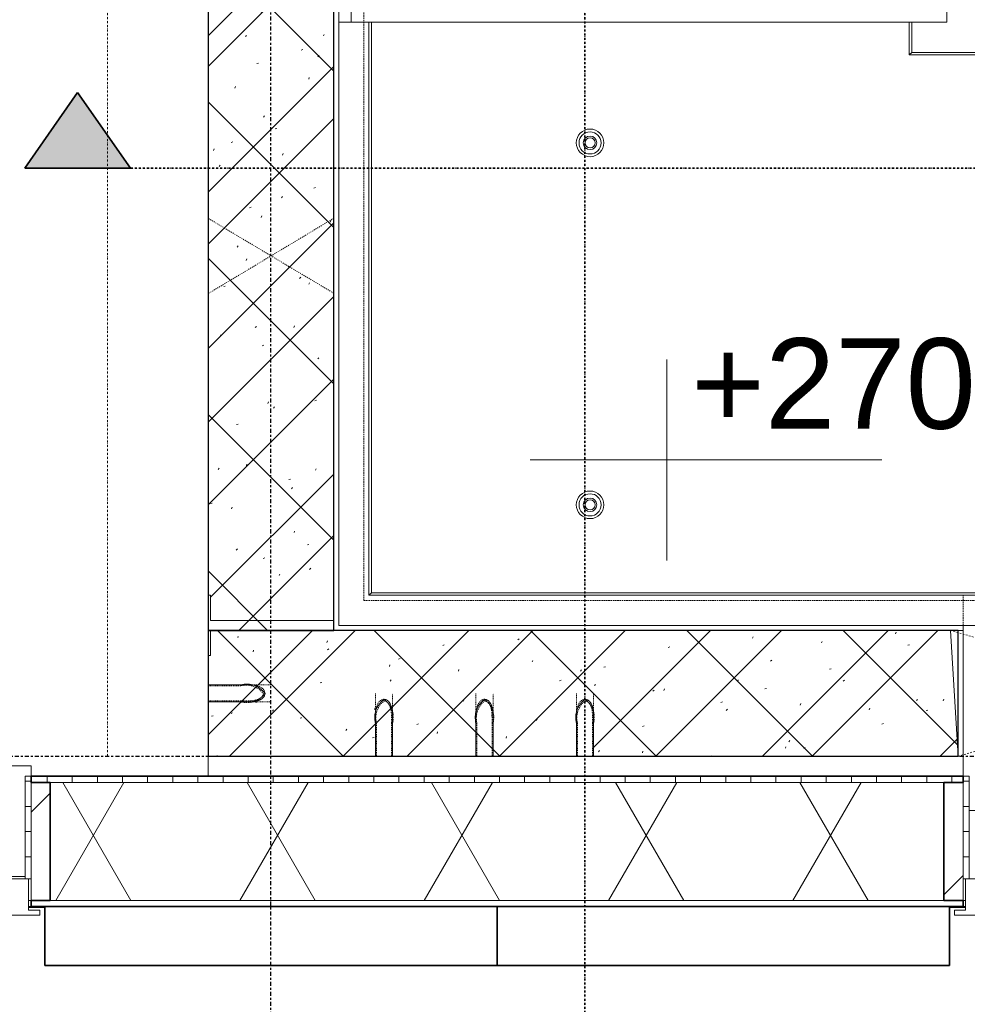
# Model space of a CAD drawing. Header units: millimetres. Extents: x -80560 to 110805, y -11020 to 52719.
# Tile 51 of 184: x 50595 to 52480, y 9506 to 11465. Entities that reach past the tile are written whole.
import ezdxf

# ---------------------------------------------------------------- set-up
doc = ezdxf.new("R2010")
doc.units = ezdxf.units.MM
for name, pattern in [('CENTER2', [20, 8, -4, 4, -4]), ('Dash', [6.35, 3.175, -3.175]), ('Dash 01', [4, 2, -2]), ('DASHDOT2', [8, 4, -2, 0, -2]), ('DASHED2-1', [3, 2, -1]), ('Hidden 1', [3.5, 2, -1.5]), ('HIDDEN2', [4.5, 3, -1.5])]:
    doc.linetypes.add(name, pattern=pattern)
for name, color, linetype, lineweight in [('A-DETL-GENF', 92, 'Continuous', 18), ('A-FLOR', 192, 'Continuous', 18), ('A-FLOR-HRAL', 11, 'Continuous', 18), ('A-FLOR-HRAL-MBND', 5, 'HIDDEN2', 18), ('A-GENM', 13, 'Continuous', 18), ('A-GENM-HDLN', 13, 'DASHED2-1', 18), ('A-GLAZ', 151, 'Continuous', 18), ('A-GLAZ-SILL', 1, 'Continuous', 18), ('A-WALL', 113, 'Continuous', 35), ('A-WALL-PATT', 111, 'Continuous', 35), ('G-ANNO-DIMS', 111, 'Continuous', 9), ('G-ANNO-SYMB', 111, 'Continuous', 9), ('I-WALL', 2, 'Continuous', 18), ('S-GRID', 1, 'Continuous', 9), ('S-STRS', 31, 'Continuous', 18), ('S-STRS-MBND', 31, 'HIDDEN2', 18)]:
    doc.layers.add(name, color=color, linetype=linetype, lineweight=lineweight)
doc.styles.add('Arial', font='arial.ttf', dxfattribs={"height": 180})
pattern_1 = [(45, (0, 0), (-176.7767, 176.7767), []), (17, (0, 0), (51.37877, 156.87645), [3.353, -159.647, 3.353, -88.647, -134]), (17, (0, 0), (51.37877, 156.87645), [-255, 3.353, -130.647]), (48, (0, 0), (-36.014, 160.26226), [3.353, -158.647, 3.353, -160.647, -132]), (48, (0, 0), (-36.014, 160.26226), [-326, 3.353, -128.647]), (71, (0, 0), (-94.825, 133.12483), [3.353, -156.647, 3.353, -87.247, -131]), (71, (0, 0), (-94.825, 133.12483), [-250.6, 3.353, -127.647])]
pattern_2 = [(45, (0, 0), (-141.4214, 141.4214), [])]
pattern_3 = [(0, (0, 0), (0, 50), [])]

# ---------------------------------------------------------------- blocks, each defined once
blk = doc.blocks.new('19112_SW_LeonardoCollege_R2020_rvt-1-DO_01 eerste verdieping')
at = {"layer": 'A-WALL-PATT', "lineweight": 5}
h = blk.add_hatch(dxfattribs=at)
h.set_pattern_fill('FP_166', color=10, angle=45, style=0, pattern_type=2)
h.set_pattern_definition([(135, (26325, 14167.5), (-155.563, -155.563), []), (225, (26325, 14167.5), (155.563, -155.563), [])])
h.paths.add_polyline_path([(26325, 10250), (26325, 18085), (26075, 18085), (26075, 10250), (26238.4, 10250)], flags=0)
h = blk.add_hatch(dxfattribs=at)
h.set_pattern_fill('FP_168', color=10, angle=45, style=0, pattern_type=2)
h.set_pattern_definition([(45, (28837.5, 10000), (-155.563, 155.563), []), (135, (28837.5, 10000), (-155.563, -155.563), [])])
h.paths.add_polyline_path([(31377.7, 10000), (31600, 10000), (31600, 10250), (30083, 10250), (30083, 10000), (31084, 10000)], flags=0)
h.paths.add_polyline_path([(29217, 10000), (29217, 10250), (28433, 10250), (28433, 10000), (29028.3, 10000)], flags=0)
h.paths.add_polyline_path([(27559.9, 10000), (27567, 10000), (27567, 10250), (26075, 10250), (26075, 10000), (27266.3, 10000)], flags=0)
at = {"layer": 'A-WALL', "color": 50, "lineweight": 25}
for p, q in [((27567, 10250), (26075, 10250)), ((26075, 10250), (26075, 10000)), ((27567, 10000), (27567, 10250)), ((26075, 10000), (27567, 10000))]:
    blk.add_line(p, q, dxfattribs=at)
at = {"layer": 'A-WALL', "color": 250, "lineweight": 9}
for p, q in [((27567, 10250), (27577, 10250)), ((27577, 10000), (27567, 10000))]:
    blk.add_line(p, q, dxfattribs=at)
at = {"layer": 'I-WALL', "color": 50, "lineweight": 25}
for p, q in [((26075, 18085), (26075, 10250)), ((26325, 10250), (26325, 18085)), ((26075, 10250), (26325, 10250))]:
    blk.add_line(p, q, dxfattribs=at)
blk = doc.blocks.new('MB 31 Wandsparing - 866 x 1634-3275055-DO_01 eerste verdieping')
at = {"layer": 'A-GENM', "linetype": 'Dash', "lineweight": 9}
for p, q in [((-456.2, 125), (424.8, -125)), ((-441.2, -125), (439.8, 125))]:
    blk.add_line(p, q, dxfattribs=at)
blk = doc.blocks.new('MB 23 Gain Inno _onder element_ - ø83 x 1000-3373048-DO_01 eerste verdieping')
at = {"layer": 'A-GENM', "linetype": 'Hidden 1', "lineweight": 13}
for p, q in [((-17, -125), (-17, -60)), ((-15, -60), (-15, -125)), ((15, -125), (15, -60)), ((17, -60), (17, -125)), ((-15, -125), (-17, -125)), ((17, -125), (15, -125))]:
    blk.add_line(p, q, dxfattribs=at)
at = {"layer": 'A-GENM', "linetype": 'Hidden 1', "lineweight": 13, "flags": 128}
for points in [[(-17, -60), (-17, -57.6), (-17, -55.2), (-17, -52.8), (-17, -50.4), (-17, -48.1), (-17, -45.7), (-17, -43.4), (-17, -41.1), (-17, -38.9), (-17, -36.6), (-17, -34.4), (-17, -32.3), (-17, -30.2), (-17, -28.1), (-17, -26.1), (-17, -24.2), (-17, -22.3), (-17, -20.4), (-17, -18.7), (-17, -17), (-17, -15.3), (-17, -13.8), (-17, -12.3), (-17, -10.8), (-17, -9.5), (-17, -8.3), (-17, -7.1), (-17, -6), (-17, -5), (-17, -4.1), (-17, -3.3), (-17, -2.5), (-17, -1.9), (-17, -1.3), (-17, -0.9), (-17, -0.5), (-17, -0.2), (-17, -0.1), (-17, 0)], [(17, 0), (17, -0.2), (17, -0.4), (17, -0.8), (17, -1.2), (17, -1.7), (17, -2.3), (17, -3), (17, -3.8), (17, -4.7), (17, -5.7), (17, -6.8), (17, -7.9), (17, -9.2), (17, -10.5), (17, -11.9), (17, -13.3), (17, -14.9), (17, -16.5), (17, -18.2), (17, -20), (17, -21.8), (17, -23.7), (17, -25.6), (17, -27.6), (17, -29.6), (17, -31.7), (17, -33.9), (17, -36), (17, -38.3), (17, -40.5), (17, -42.8), (17, -45.1), (17, -47.4), (17, -49.8), (17, -52.2), (17, -54.6), (17, -57), (17, -59.4), (17, -60)]]:
    blk.add_lwpolyline(points, dxfattribs=at)
at = {"layer": 'A-GENM', "linetype": 'Hidden 1', "lineweight": 13}
for points in [[(-17, -60), (-19.2, -50.3), (-18.5, -32.5), (-7.9, -18.1), (0, -11.7)], [(15, -60), (17, -51.1), (16.4, -34.7), (7, -21.1), (0, -15)]]:
    blk.add_open_spline(points, degree=3, dxfattribs=at)
for points, knots in [([(0, -15), (-0.7, -15.1), (-1.9, -15.3), (-3.7, -15.9), (-5, -16.6), (-5.9, -17.1), (-6.4, -17.4), (-6.8, -17.8), (-7.4, -18.3), (-8.2, -19.1), (-9.2, -20.4), (-10, -21.7), (-10.5, -22.7), (-10.8, -23.2), (-11, -23.6), (-11.2, -24.1), (-11.5, -24.6), (-11.9, -25.6), (-12.4, -27), (-12.8, -28.5), (-13.2, -29.7), (-13.4, -30.6), (-13.6, -31.5), (-13.8, -32.7), (-14.1, -34.2), (-14.3, -36.1), (-14.5, -37.9), (-14.6, -39.8), (-14.8, -41.6), (-14.8, -43.5), (-14.9, -45.3), (-14.9, -47.2), (-15, -49.6), (-15, -53.9), (-15, -57.6), (-15, -60)], [0, 0, 0, 0, 0.035714, 0.071429, 0.107143, 0.125, 0.133929, 0.142857, 0.160714, 0.178571, 0.214286, 0.25, 0.267857, 0.276786, 0.285714, 0.294643, 0.303571, 0.321429, 0.357143, 0.392857, 0.410714, 0.428571, 0.446429, 0.464286, 0.5, 0.535714, 0.571429, 0.607143, 0.642857, 0.678571, 0.714286, 0.75, 0.785714, 0.857143, 1, 1, 1, 1]), ([(0, -11.7), (0.7, -11.8), (2.1, -12.1), (4, -12.6), (5.5, -13.3), (6.6, -13.9), (7.4, -14.5), (8.1, -15.1), (9.1, -16), (10.2, -17.3), (11.1, -18.7), (11.7, -19.7), (12.1, -20.3), (12.3, -20.7), (12.6, -21.1), (12.8, -21.7), (13.3, -22.8), (13.9, -24.3), (14.4, -26), (14.8, -27.2), (15.1, -28.2), (15.3, -29.2), (15.6, -30.5), (15.9, -32.1), (16.1, -33.7), (16.2, -34.7), (16.2, -35)], [0, 0, 0, 0, 0.0357143, 0.0714286, 0.1071429, 0.125, 0.1428571, 0.1607143, 0.1785714, 0.2142857, 0.25, 0.2678571, 0.2767857, 0.2857143, 0.2946429, 0.3035714, 0.3214286, 0.3571429, 0.3928571, 0.4107143, 0.4285714, 0.4464286, 0.4642857, 0.5, 0.5357143, 0.5518616, 0.5518616, 0.5518616, 0.5518616]), ([(16.4, -36.1), (16.4, -36.8), (16.6, -38.1), (16.7, -40.1), (16.8, -42.1), (16.9, -44.1), (16.9, -46.1), (17, -48.8), (17, -53.4), (17, -57.4), (17, -60)], [0.5714286, 0.5714286, 0.5714286, 0.5714286, 0.6071429, 0.6428571, 0.6785714, 0.7142857, 0.75, 0.7857143, 0.8571429, 1, 1, 1, 1])]:
    blk.add_open_spline(points, degree=3, knots=knots, dxfattribs=at)
blk = doc.blocks.new('MB 23 Gain Inno _onder element_ - ø63 x 900-3377712-DO_01 eerste verdieping')
at = {"layer": 'A-GENM', "linetype": 'Hidden 1', "lineweight": 13}
for p, q in [((-17, -125), (-17, -60)), ((-15, -60), (-15, -125)), ((15, -125), (15, -60)), ((17, -60), (17, -125)), ((-15, -125), (-17, -125)), ((17, -125), (15, -125))]:
    blk.add_line(p, q, dxfattribs=at)
at = {"layer": 'A-GENM', "linetype": 'Hidden 1', "lineweight": 13, "flags": 128}
for points in [[(-17, -60), (-17, -57.6), (-17, -55.2), (-17, -52.8), (-17, -50.4), (-17, -48.1), (-17, -45.7), (-17, -43.4), (-17, -41.1), (-17, -38.9), (-17, -36.6), (-17, -34.4), (-17, -32.3), (-17, -30.2), (-17, -28.1), (-17, -26.1), (-17, -24.2), (-17, -22.3), (-17, -20.4), (-17, -18.7), (-17, -17), (-17, -15.3), (-17, -13.8), (-17, -12.3), (-17, -10.8), (-17, -9.5), (-17, -8.3), (-17, -7.1), (-17, -6), (-17, -5), (-17, -4.1), (-17, -3.3), (-17, -2.5), (-17, -1.9), (-17, -1.3), (-17, -0.9), (-17, -0.5), (-17, -0.2), (-17, -0.1), (-17, 0)], [(17, 0), (17, -0.2), (17, -0.4), (17, -0.8), (17, -1.2), (17, -1.7), (17, -2.3), (17, -3), (17, -3.8), (17, -4.7), (17, -5.7), (17, -6.8), (17, -7.9), (17, -9.2), (17, -10.5), (17, -11.9), (17, -13.3), (17, -14.9), (17, -16.5), (17, -18.2), (17, -20), (17, -21.8), (17, -23.7), (17, -25.6), (17, -27.6), (17, -29.6), (17, -31.7), (17, -33.9), (17, -36), (17, -38.3), (17, -40.5), (17, -42.8), (17, -45.1), (17, -47.4), (17, -49.8), (17, -52.2), (17, -54.6), (17, -57), (17, -59.4), (17, -60)]]:
    blk.add_lwpolyline(points, dxfattribs=at)
at = {"layer": 'A-GENM', "linetype": 'Hidden 1', "lineweight": 13}
for points in [[(-17, -60), (-19.2, -50.3), (-18.5, -32.5), (-7.9, -18.1), (0, -11.7)], [(15, -60), (17, -51.1), (16.4, -34.7), (7, -21.1), (0, -15)]]:
    blk.add_open_spline(points, degree=3, dxfattribs=at)
for points, knots in [([(0, -15), (-0.7, -15.1), (-1.9, -15.3), (-3.7, -15.9), (-5, -16.6), (-5.9, -17.1), (-6.4, -17.4), (-6.8, -17.8), (-7.4, -18.3), (-8.2, -19.1), (-9.2, -20.4), (-10, -21.7), (-10.5, -22.7), (-10.8, -23.2), (-11, -23.6), (-11.2, -24.1), (-11.5, -24.6), (-11.9, -25.6), (-12.4, -27), (-12.8, -28.5), (-13.2, -29.7), (-13.4, -30.6), (-13.6, -31.5), (-13.8, -32.7), (-14.1, -34.2), (-14.3, -36.1), (-14.5, -37.9), (-14.6, -39.8), (-14.8, -41.6), (-14.8, -43.5), (-14.9, -45.3), (-14.9, -47.2), (-15, -49.6), (-15, -53.9), (-15, -57.6), (-15, -60)], [0, 0, 0, 0, 0.035714, 0.071429, 0.107143, 0.125, 0.133929, 0.142857, 0.160714, 0.178571, 0.214286, 0.25, 0.267857, 0.276786, 0.285714, 0.294643, 0.303571, 0.321429, 0.357143, 0.392857, 0.410714, 0.428571, 0.446429, 0.464286, 0.5, 0.535714, 0.571429, 0.607143, 0.642857, 0.678571, 0.714286, 0.75, 0.785714, 0.857143, 1, 1, 1, 1]), ([(0, -11.7), (0.7, -11.8), (2.1, -12.1), (4, -12.6), (5.5, -13.3), (6.6, -13.9), (7.4, -14.5), (8.1, -15.1), (9.1, -16), (10.2, -17.3), (11.1, -18.7), (11.7, -19.7), (12.1, -20.3), (12.3, -20.7), (12.6, -21.1), (12.8, -21.7), (13.3, -22.8), (13.9, -24.3), (14.4, -26), (14.8, -27.2), (15.1, -28.2), (15.3, -29.2), (15.6, -30.5), (15.9, -32.1), (16.1, -34.1), (16.4, -36.1), (16.6, -38.1), (16.7, -40.1), (16.8, -42.1), (16.9, -44.1), (16.9, -46.1), (17, -48.8), (17, -53.4), (17, -57.4), (17, -60)], [0, 0, 0, 0, 0.035714, 0.071429, 0.107143, 0.125, 0.142857, 0.160714, 0.178571, 0.214286, 0.25, 0.267857, 0.276786, 0.285714, 0.294643, 0.303571, 0.321429, 0.357143, 0.392857, 0.410714, 0.428571, 0.446429, 0.464286, 0.5, 0.535714, 0.571429, 0.607143, 0.642857, 0.678571, 0.714286, 0.75, 0.785714, 0.857143, 1, 1, 1, 1])]:
    blk.add_open_spline(points, degree=3, knots=knots, dxfattribs=at)
blk = doc.blocks.new('MB 00 Sparing - 150 x 100 x 250-2692002-DO_01 eerste verdieping')
at = {"layer": 'A-GENM-HDLN', "color": 130, "linetype": 'Dash 01', "lineweight": 9}
for p, q in [((26325, 10920.9), (26075, 11070)), ((26325, 11070), (26075, 10920))]:
    blk.add_line(p, q, dxfattribs=at)
blk = doc.blocks.new('95251-Leonardo College Leiden_rvt-1-DO_01 eerste verdieping')
at = {"layer": 'A-WALL-PATT', "lineweight": 9}
h = blk.add_hatch(dxfattribs=at)
h.set_pattern_fill('FP_182', color=55, style=0, pattern_type=2)
h.set_pattern_definition(pattern_1)
h.paths.add_polyline_path([(26200, 10270), (26325, 10270), (26325, 14242.5), (26320, 14242.5), (26320, 14292.5), (26080, 14292.5), (26080, 14242.5), (26075, 14242.5), (26075, 10320), (26080, 10320), (26080, 10270), (26091.6, 10270)], flags=0)
h = blk.add_hatch(dxfattribs=at)
h.set_pattern_fill('FP_182', color=55, style=0, pattern_type=2)
h.set_pattern_definition(pattern_1)
h.paths.add_polyline_path([(31084, 10000), (31600, 10000), (31600, 10250), (31492, 10250), (31491, 10158.3), (31475, 10136.7), (31467.6, 10139.5), (31462.7, 10145.7), (31459.9, 10153.2), (31458.1, 10169.1), (31458, 10250), (31187, 10250), (31186, 10158.3), (31170, 10136.7), (31162.6, 10139.5), (31157.4, 10146.5), (31154.9, 10153.2), (31153.1, 10169.1), (31153, 10250), (30987, 10250), (30986, 10158.3), (30970, 10136.7), (30962.6, 10139.5), (30957.7, 10145.7), (30954.9, 10153.2), (30953.1, 10169.1), (30953, 10250), (30787, 10250), (30786, 10158.3), (30770, 10136.7), (30762.6, 10139.5), (30757.7, 10145.7), (30754.9, 10153.2), (30753.1, 10169.1), (30753, 10250), (30098, 10250), (30083, 10000), (30790.3, 10000)], flags=0)
h.paths.add_polyline_path([(29217, 10000), (29210.5, 10108), (29083.3, 10109), (29061.7, 10125), (29064.5, 10132.4), (29070.7, 10137.3), (29078.2, 10140.1), (29094.1, 10141.9), (29175.1, 10142), (29208.5, 10142), (29202, 10250), (28448, 10250), (28433, 10000), (29028.3, 10000)], flags=0)
h.paths.add_polyline_path([(26408, 10000), (26409, 10091.7), (26425, 10113.3), (26432.4, 10110.5), (26437.3, 10104.3), (26440.1, 10096.8), (26441.9, 10080.9), (26442, 10000), (26608, 10000), (26609, 10091.7), (26625, 10113.3), (26632.9, 10109.8), (26637.3, 10104.3), (26640.1, 10096.8), (26641.9, 10080.9), (26642, 10000), (26808, 10000), (26809, 10091.7), (26825.8, 10113), (26832.4, 10110.5), (26837.3, 10104.3), (26840.1, 10096.8), (26841.9, 10080.9), (26842, 10000), (27567, 10000), (27552, 10250), (26080, 10250), (26080, 10200), (26075, 10200), (26075, 10142), (26166.7, 10141), (26188.3, 10125), (26185.5, 10117.6), (26179.3, 10112.7), (26171.8, 10109.9), (26155.9, 10108.1), (26075, 10108), (26075, 10000), (26385.2, 10000)], flags=0)
at = {"layer": 'A-GENM', "color": 130, "lineweight": 9}
for p, q in [((26360, 11560), (26360, 11460)), ((27545, 11560), (27545, 11460)), ((26335, 10260), (26335, 11460)), ((26335, 11460), (26395, 11460)), ((26395, 11460), (26400, 11460)), ((26395, 11460), (26395, 10320)), ((26400, 11460), (26400, 10325)), ((27470, 11460), (26400, 11460)), ((27470, 11395), (27470, 11460)), ((27470, 11460), (27475, 11460)), ((27475, 11460), (27545, 11460)), ((27475, 11460), (27475, 11400)), ((27470, 11395), (27475, 11400)), ((27475, 11400), (27775, 11400)), ((27780, 11395), (27470, 11395)), ((26395, 10320), (26400, 10325)), ((26400, 10325), (28850, 10325)), ((28855, 10320), (26395, 10320)), ((28915, 10260), (26335, 10260))]:
    blk.add_line(p, q, dxfattribs=at)
for centre, radius, start, end in [((26835, 11220), 27.5, 90, 270), ((26835, 11220), 22, 90, 270), ((26835, 11220), 27.5, 270, 90), ((26835, 11220), 22, 270, 90), ((26835, 11220), 13.5, 90, 270), ((26835, 11220), 10, 90, 270), ((26835, 11220), 13.5, 270, 90), ((26835, 11220), 10, 270, 90), ((26835, 10500), 27.5, 90, 270), ((26835, 10500), 22, 90, 270), ((26835, 10500), 27.5, 270, 90), ((26835, 10500), 22, 270, 90), ((26835, 10500), 13.5, 90, 270), ((26835, 10500), 10, 90, 270), ((26835, 10500), 13.5, 270, 90), ((26835, 10500), 10, 270, 90)]:
    blk.add_arc(centre, radius, start, end, dxfattribs=at)
at = {"layer": 'A-WALL', "color": 170, "lineweight": 5}
for p, q in [((26075, 14242.5), (26075, 10320)), ((26325, 10270), (26325, 14242.5)), ((26075, 10320), (26080, 10320)), ((26080, 10320), (26080, 10270)), ((26080, 10270), (26325, 10270)), ((27552, 10250), (26080, 10250)), ((26080, 10250), (26080, 10200)), ((27567, 10000), (27552, 10250)), ((26080, 10200), (26075, 10200)), ((26075, 10200), (26075, 10142)), ((26075, 10142), (26140, 10142)), ((26140, 10108), (26075, 10108)), ((26075, 10108), (26075, 10000)), ((26408, 10000), (26408, 10065)), ((26442, 10065), (26442, 10000)), ((26608, 10000), (26608, 10065)), ((26642, 10065), (26642, 10000)), ((26808, 10000), (26808, 10065)), ((26842, 10065), (26842, 10000)), ((26075, 10000), (26408, 10000)), ((26442, 10000), (26608, 10000)), ((26642, 10000), (26808, 10000)), ((26842, 10000), (27567, 10000))]:
    blk.add_line(p, q, dxfattribs=at)
for points in [[(26140, 10142), (26149.7, 10144.2), (26167.5, 10143.5), (26181.9, 10132.9), (26188.3, 10125)], [(26408, 10065), (26405.8, 10074.7), (26406.5, 10092.5), (26417.1, 10106.9), (26425, 10113.3)], [(26608, 10065), (26605.8, 10074.7), (26606.5, 10092.5), (26617.1, 10106.9), (26625, 10113.3)], [(26808, 10065), (26805.8, 10074.7), (26806.5, 10092.5), (26817.1, 10106.9), (26825, 10113.3)]]:
    blk.add_open_spline(points, degree=3, dxfattribs=at)
for points in [[(26188.3, 10125), (26188.2, 10124.3), (26187.9, 10122.9), (26187.4, 10121), (26186.7, 10119.5), (26186.1, 10118.4), (26185.5, 10117.6), (26184.9, 10116.9), (26184, 10115.9), (26182.7, 10114.8), (26181.3, 10113.9), (26180.3, 10113.3), (26179.7, 10112.9), (26179.3, 10112.7), (26178.9, 10112.4), (26178.3, 10112.2), (26177.2, 10111.7), (26175.7, 10111.1), (26174, 10110.6), (26172.8, 10110.2), (26171.8, 10109.9), (26170.8, 10109.7), (26169.5, 10109.4), (26167.9, 10109.1), (26165.9, 10108.9), (26163.9, 10108.6), (26161.9, 10108.4), (26159.9, 10108.3), (26157.9, 10108.2), (26155.9, 10108.1), (26153.9, 10108.1), (26151.2, 10108), (26146.6, 10108), (26142.6, 10108), (26140, 10108)], [(26425, 10113.3), (26425.7, 10113.2), (26427.1, 10112.9), (26429, 10112.4), (26430.5, 10111.7), (26431.6, 10111.1), (26432.4, 10110.5), (26433.1, 10109.9), (26434.1, 10109), (26435.2, 10107.7), (26436.1, 10106.3), (26436.7, 10105.3), (26437.1, 10104.7), (26437.3, 10104.3), (26437.6, 10103.9), (26437.8, 10103.3), (26438.3, 10102.2), (26438.9, 10100.7), (26439.4, 10099), (26439.8, 10097.8), (26440.1, 10096.8), (26440.3, 10095.8), (26440.6, 10094.5), (26440.9, 10092.9), (26441.1, 10090.9), (26441.4, 10088.9), (26441.6, 10086.9), (26441.7, 10084.9), (26441.8, 10082.9), (26441.9, 10080.9), (26441.9, 10078.9), (26442, 10076.2), (26442, 10071.6), (26442, 10067.6), (26442, 10065)], [(26625, 10113.3), (26625.7, 10113.2), (26627.1, 10112.9), (26629, 10112.4), (26630.5, 10111.7), (26631.6, 10111.1), (26632.4, 10110.5), (26633.1, 10109.9), (26634.1, 10109), (26635.2, 10107.7), (26636.1, 10106.3), (26636.7, 10105.3), (26637.1, 10104.7), (26637.3, 10104.3), (26637.6, 10103.9), (26637.8, 10103.3), (26638.3, 10102.2), (26638.9, 10100.7), (26639.4, 10099), (26639.8, 10097.8), (26640.1, 10096.8), (26640.3, 10095.8), (26640.6, 10094.5), (26640.9, 10092.9), (26641.1, 10090.9), (26641.4, 10088.9), (26641.6, 10086.9), (26641.7, 10084.9), (26641.8, 10082.9), (26641.9, 10080.9), (26641.9, 10078.9), (26642, 10076.2), (26642, 10071.6), (26642, 10067.6), (26642, 10065)], [(26825, 10113.3), (26825.7, 10113.2), (26827.1, 10112.9), (26829, 10112.4), (26830.5, 10111.7), (26831.6, 10111.1), (26832.4, 10110.5), (26833.1, 10109.9), (26834.1, 10109), (26835.2, 10107.7), (26836.1, 10106.3), (26836.7, 10105.3), (26837.1, 10104.7), (26837.3, 10104.3), (26837.6, 10103.9), (26837.8, 10103.3), (26838.3, 10102.2), (26838.9, 10100.7), (26839.4, 10099), (26839.8, 10097.8), (26840.1, 10096.8), (26840.3, 10095.8), (26840.6, 10094.5), (26840.9, 10092.9), (26841.1, 10090.9), (26841.4, 10088.9), (26841.6, 10086.9), (26841.7, 10084.9), (26841.8, 10082.9), (26841.9, 10080.9), (26841.9, 10078.9), (26842, 10076.2), (26842, 10071.6), (26842, 10067.6), (26842, 10065)]]:
    blk.add_open_spline(points, degree=3, knots=[0, 0, 0, 0, 0.035714, 0.071429, 0.107143, 0.125, 0.142857, 0.160714, 0.178571, 0.214286, 0.25, 0.267857, 0.276786, 0.285714, 0.294643, 0.303571, 0.321429, 0.357143, 0.392857, 0.410714, 0.428571, 0.446429, 0.464286, 0.5, 0.535714, 0.571429, 0.607143, 0.642857, 0.678571, 0.714286, 0.75, 0.785714, 0.857143, 1, 1, 1, 1], dxfattribs=at)
at = {"color": 130, "lineweight": 9}
for name, p in [('MB 00 Sparing - 150 x 100 x 250-2692002-DO_01 eerste verdieping', (0, 0)), ('MB 31 Wandsparing - 866 x 1634-3275055-DO_01 eerste verdieping', (28008.2, 10125))]:
    blk.add_blockref(name, p, dxfattribs=at)
at = {"color": 130, "lineweight": 9, "extrusion": (0, 0, -1), "rotation": 90.0000000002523}
blk.add_blockref('MB 23 Gain Inno _onder element_ - ø83 x 1000-3373048-DO_01 eerste verdieping', (-26200, 10125), dxfattribs=at)
at = {"color": 130, "lineweight": 9, "extrusion": (0, 0, -1)}
for p in [(-26425, 10125), (-26625, 10125), (-26825, 10125)]:
    blk.add_blockref('MB 23 Gain Inno _onder element_ - ø63 x 900-3377712-DO_01 eerste verdieping', p, dxfattribs=at)
blk = doc.blocks.new('Basic Wall _ 41_WA_n3o_cladding_vertikaal_random_100mm_oorspronkelijk - ___-31301010-DO_01 eerste verdieping')
at = {"layer": 'A-WALL', "lineweight": 18}
for p, q in [((25718, 9701), (25723, 9701)), ((25718, 9699), (25750, 9699)), ((27550, 9699), (27582, 9699)), ((27577, 9701), (27582, 9701))]:
    blk.add_line(p, q, dxfattribs=at)
blk = doc.blocks.new('NLRS_41_GM_WPB_spouwlat-SH_generiek_ISR - 235x38-V139-DO_01 eerste verdieping')
at = {"layer": 'A-GENM'}
h = blk.add_hatch(dxfattribs=at)
h.set_pattern_fill('FP_51', color=256, style=0, pattern_type=2)
h.set_pattern_definition(pattern_2)
h.paths.add_polyline_path([(25761, 9713), (25761, 9948), (25723, 9948), (25723, 9713)], flags=0)
for p, q in [((25761, 9948), (25723, 9948)), ((25723, 9948), (25723, 9713)), ((25761, 9713), (25761, 9948)), ((25723, 9713), (25761, 9713))]:
    blk.add_line(p, q, dxfattribs=at)
blk = doc.blocks.new('41_dagkanten_SH_generiek_ISR - 12x204_5-V140-DO_01 eerste verdieping')
at = {"layer": 'A-GENM'}
h = blk.add_hatch(dxfattribs=at)
h.set_pattern_fill('FP_54', color=256, style=0, pattern_type=2)
h.set_pattern_definition(pattern_3)
h.paths.add_polyline_path([(25723, 9756), (25723, 9960.5), (25711, 9960.5), (25711, 9756), (25718, 9756)], flags=0)
for p, q in [((25723, 9960.5), (25711, 9960.5)), ((25711, 9960.5), (25711, 9756)), ((25723, 9756), (25723, 9960.5)), ((25718, 9756), (25723, 9756))]:
    blk.add_line(p, q, dxfattribs=at)
blk = doc.blocks.new('merk 4500 draaikiep 1x - std-33654585-DO_01 eerste verdieping')
at = {"layer": 'A-GLAZ'}
for p, q in [((2184, 72), (2218, 72)), ((2218, 72), (2218, 10)), ((2218, 10), (2240, 10)), ((2240, 10), (2240, 0)), ((2240, 0), (2162, 0))]:
    blk.add_line(p, q, dxfattribs=at)
blk = doc.blocks.new('NLRS_41_GM_WPB_spouwlat-SH_generiek_ISR - 235x38-V174-DO_01 eerste verdieping')
at = {"layer": 'A-GENM'}
h = blk.add_hatch(dxfattribs=at)
h.set_pattern_fill('FP_51', color=256, style=0, pattern_type=2)
h.set_pattern_definition(pattern_2)
h.paths.add_polyline_path([(27577, 9713), (27577, 9948), (27539, 9948), (27539, 9713), (27559.9, 9713)], flags=0)
for p, q in [((27577, 9948), (27539, 9948)), ((27539, 9948), (27539, 9713)), ((27577, 9713), (27577, 9948)), ((27539, 9713), (27577, 9713))]:
    blk.add_line(p, q, dxfattribs=at)
blk = doc.blocks.new('41_dagkanten_SH_generiek_ISR - 12x204_5-V177-DO_01 eerste verdieping')
at = {"layer": 'A-GENM'}
h = blk.add_hatch(dxfattribs=at)
h.set_pattern_fill('FP_53', color=256, style=0, pattern_type=2)
h.set_pattern_definition(pattern_3)
h.paths.add_polyline_path([(27577, 9756), (27589, 9756), (27589, 9960.5), (27577, 9960.5), (27577, 9922.4)], flags=0)
for p, q in [((27589, 9960.5), (27577, 9960.5)), ((27577, 9960.5), (27577, 9756)), ((27589, 9756), (27589, 9960.5)), ((27577, 9756), (27582, 9756))]:
    blk.add_line(p, q, dxfattribs=at)
blk = doc.blocks.new('merk 900 vast glas shadowbox - merk 900 vast glas shadowbox-32549056-DO_01 eerste verdieping')
at = {"layer": 'A-GLAZ'}
for p, q in [((-362, 0), (-440, 0)), ((-440, 0), (-440, -10)), ((-362, -4), (-362, 0)), ((440, 0), (362, 0)), ((362, 0), (362, -4)), ((440, -10), (440, 0)), ((-440, -10), (-418, -10)), ((-418, -10), (-418, -72)), ((-384, -72), (-384, -4)), ((-384, -4), (-362, -4)), ((362, -4), (384, -4)), ((384, -4), (384, -72)), ((418, -72), (418, -10)), ((418, -10), (440, -10)), ((-418, -72), (-384, -72)), ((384, -72), (418, -72))]:
    blk.add_line(p, q, dxfattribs=at)
at = {"layer": 'A-GLAZ-SILL'}
for p, q in [((362, 0), (-362, 0)), ((362, -4), (-362, -4))]:
    blk.add_line(p, q, dxfattribs=at)
blk = doc.blocks.new('31_n3o_gevelopening_vensterbank - 380x15-V263-DO_01 eerste verdieping')
at = {"layer": 'A-GENM'}
for p, q in [((0, -311.5), (0, -12)), ((846, -12), (846, -311.5)), ((12, -380), (834, -380))]:
    blk.add_line(p, q, dxfattribs=at)
blk = doc.blocks.new('Railing - Railing-32688952-DO_01 eerste verdieping')
at = {"layer": 'A-FLOR-HRAL-MBND'}
for p, q in [((27577, 10320), (28423, 10320)), ((27577, 10260), (27577, 10320)), ((27577, 10320), (28423, 10320)), ((27577, 10260), (27577, 10320)), ((28423, 10320), (28423, 10260)), ((28423, 10320), (28423, 10260)), ((27577, 10260), (28423, 10260)), ((27577, 10260), (28423, 10260))]:
    blk.add_line(p, q, dxfattribs=at)
blk = doc.blocks.new('NLRS_42_GM_ISR_vensterbank_kunststeen-SH_generiek_ISR - 220x20-V374-DO_01 eerste verdieping')
at = {"layer": 'A-GENM'}
for p, q in [((-2223, 220), (2223, 220)), ((2223, 220), (2223, 199.5)), ((2211, 0), (-2211, 0))]:
    blk.add_line(p, q, dxfattribs=at)
blk = doc.blocks.new('01_n3o_symbool_lijn_met_tekst - brandwerend_B60-31157474-DO_01 eerste verdieping')
at = {"layer": 'A-DETL-GENF', "color": 3, "linetype": 'DASHDOT2'}
blk.add_line((0, 0), (8362.5, 0), dxfattribs=at)
blk = doc.blocks.new('Section - 00_n3o_sectionmark_detailaanduiding-325618-DO_01 eerste verdieping')
at = {"layer": 'G-ANNO-SYMB'}
blk.add_hatch(color=256, dxfattribs=at).paths.add_polyline_path([(0, 0), (1.05, 1.5), (2.101, 0)], flags=0)
at = {"layer": 'G-ANNO-SYMB', "linetype": 'DASHDOT2', "lineweight": 35}
for p, q in [((1.05, 1.5), (0, 0)), ((2.101, 0), (1.05, 1.5)), ((0, 0), (2.101, 0))]:
    blk.add_line(p, q, dxfattribs=at)
blk = doc.blocks.new('Spot Elevations - default-305554-DO_01 eerste verdieping')
at = {"layer": 'G-ANNO-DIMS'}
for p, q in [((0, 2), (0, -2)), ((4.277, 0), (-2.723, 0))]:
    blk.add_line(p, q, dxfattribs=at)

msp = doc.modelspace()

# ---------------------------------------------------------------- hatches: boundary and pattern name
at = {"layer": 'A-WALL-PATT', "lineweight": 18}
h = msp.add_hatch(dxfattribs=at)
h.set_pattern_fill('FP_67', color=256, angle=90, style=0, pattern_type=2)
h.set_pattern_definition([(90, (63299.57, 9701), (-50, -2e-13), [])])
h.paths.add_polyline_path([(88455.8, 9948), (89096.8, 9948), (89096.8, 9960.5), (88417.8, 9960.5), (88417.8, 9948)], flags=0)
h.paths.add_polyline_path([(83971.8, 9948), (83971.8, 9960.5), (81667.8, 9960.5), (81667.8, 9948), (83933.8, 9948)], flags=0)
h.paths.add_polyline_path([(78983.8, 9948), (79021.8, 9948), (79021.8, 9960.5), (77617.8, 9960.5), (77617.8, 9948), (78885.2, 9948)], flags=0)
h.paths.add_polyline_path([(75871.8, 9948), (75871.8, 9960.5), (75367.8, 9960.5), (75367.8, 9948), (75833.8, 9948)], flags=0)
h.paths.add_polyline_path([(73599.1, 9948), (73621.8, 9948), (73621.8, 9960.5), (71767.8, 9960.5), (71767.8, 9948), (73583.8, 9948)], flags=0)
h.paths.add_polyline_path([(69105.8, 9948), (70021.8, 9948), (70021.8, 9960.5), (69067.8, 9960.5), (69067.8, 9948)], flags=0)
h.paths.add_polyline_path([(68221.8, 9948), (68221.8, 9960.5), (66817.8, 9960.5), (66817.8, 9948), (68183.8, 9948)], flags=0)
h.paths.add_polyline_path([(64201.6, 9948), (65071.8, 9948), (65071.8, 9960.5), (63667.8, 9960.5), (63667.8, 9948), (63705.8, 9948)], flags=0)
h.paths.add_polyline_path([(62821.8, 9948), (62821.8, 9960.5), (61417.8, 9960.5), (61417.8, 9948), (62783.8, 9948)], flags=0)
h.paths.add_polyline_path([(60105.8, 9948), (60571.8, 9948), (60571.8, 9960.5), (60067.8, 9960.5), (60067.8, 9948), (60090.2, 9948)], flags=0)
h.paths.add_polyline_path([(57383.8, 9948), (57421.8, 9948), (57421.8, 9960.5), (54967.9, 9960.5), (54967.9, 9948), (57153.5, 9948)], flags=0)
h.paths.add_polyline_path([(53923.1, 9948), (54121.9, 9948), (54121.9, 9960.5), (53317.8, 9960.5), (53317.8, 9948), (53629.4, 9948)], flags=0)
h.paths.add_polyline_path([(52454.8, 9948), (52471.8, 9948), (52471.8, 9960.5), (50617.8, 9960.5), (50617.8, 9948), (52433.8, 9948)], flags=0)
h.paths.add_polyline_path([(46171.8, 9948), (46171.8, 9960.5), (43867.8, 9960.5), (43867.8, 9948), (46133.8, 9948)], flags=0)
h.paths.add_polyline_path([(40707.9, 9948), (41221.8, 9948), (41221.8, 9960.5), (37255.3, 9960.5), (37255.3, 9948), (39533.2, 9948)], flags=0)
h = msp.add_hatch(dxfattribs=at)
h.set_pattern_fill('FP_2', color=256, style=0, pattern_type=2)
h.set_pattern_definition([(60, (24894.82, 0), (-274.963, 158.75), []), (120, (24894.82, 0), (-274.963, -158.75), [])])
h.paths.add_polyline_path([(89331.8, 9713), (89331.8, 9948), (88455.8, 9948), (88455.8, 9713), (88870.1, 9713)], flags=0)
h.paths.add_polyline_path([(83933.8, 9713), (83933.8, 9948), (81705.8, 9948), (81705.8, 9713), (83877.6, 9713)], flags=0)
h.paths.add_polyline_path([(78885.2, 9713), (78983.8, 9713), (78983.8, 9948), (77655.8, 9948), (77655.8, 9713), (78297.9, 9713)], flags=0)
h.paths.add_polyline_path([(75833.8, 9713), (75833.8, 9948), (75405.8, 9948), (75405.8, 9713), (75654.8, 9713)], flags=0)
h.paths.add_polyline_path([(73583.8, 9713), (73583.8, 9948), (71805.8, 9948), (71805.8, 9713), (72424.4, 9713)], flags=0)
h.paths.add_polyline_path([(69983.8, 9713), (69983.8, 9948), (69105.8, 9948), (69105.8, 9713), (69487.7, 9713)], flags=0)
h.paths.add_polyline_path([(68183.8, 9713), (68183.8, 9948), (66855.8, 9948), (66855.8, 9713), (67725.7, 9713)], flags=0)
h.paths.add_polyline_path([(64789, 9713), (65033.8, 9713), (65033.8, 9948), (63705.8, 9948), (63705.8, 9713), (64201.6, 9713)], flags=0)
h.paths.add_polyline_path([(62783.8, 9713), (62783.8, 9948), (61455.8, 9948), (61455.8, 9713), (62733.3, 9713)], flags=0)
h.paths.add_polyline_path([(60533.8, 9713), (60533.8, 9948), (60105.8, 9948), (60105.8, 9713), (60383.9, 9713)], flags=0)
h.paths.add_polyline_path([(57383.8, 9713), (57383.8, 9948), (55005.9, 9948), (55005.9, 9713), (57153.5, 9713)], flags=0)
h.paths.add_polyline_path([(53923.1, 9713), (54083.9, 9713), (54083.9, 9948), (53355.8, 9948), (53355.8, 9713), (53629.4, 9713)], flags=0)
h.paths.add_polyline_path([(52433.8, 9713), (52433.8, 9948), (50655.8, 9948), (50655.8, 9713), (51867.4, 9713)], flags=0)
h.paths.add_polyline_path([(45994, 9713), (46133.8, 9713), (46133.8, 9948), (43905.8, 9948), (43905.8, 9713), (45406.6, 9713)], flags=0)
h.paths.add_polyline_path([(40707.9, 9713), (41183.8, 9713), (41183.8, 9948), (37242.8, 9948), (37242.8, 9713), (39533.2, 9713)], flags=0)
h = msp.add_hatch(dxfattribs=at)
h.set_pattern_fill('FP_66', color=256, style=0, pattern_type=2)
h.set_pattern_definition([(0, (63299.57, 9701), (2e-14, 50), [])])
h.paths.add_polyline_path([(89343.8, 9701), (89343.8, 9713), (88417.8, 9713), (88417.8, 9701), (88870.1, 9701)], flags=0)
h.paths.add_polyline_path([(83971.8, 9701), (83971.8, 9713), (81667.8, 9713), (81667.8, 9701), (83877.6, 9701)], flags=0)
h.paths.add_polyline_path([(79021.8, 9701), (79021.8, 9713), (77617.8, 9713), (77617.8, 9701), (78885.2, 9701)], flags=0)
h.paths.add_polyline_path([(75367.8, 9701), (75871.8, 9701), (75871.8, 9713), (75367.8, 9713)], flags=0)
h.paths.add_polyline_path([(73621.8, 9701), (73621.8, 9713), (71767.8, 9713), (71767.8, 9701), (73599.1, 9701)], flags=0)
h.paths.add_polyline_path([(67725.7, 9701), (68221.8, 9701), (68221.8, 9713), (66817.8, 9713), (66817.8, 9701), (67138.3, 9701)], flags=0)
h.paths.add_polyline_path([(69487.7, 9701), (70021.8, 9701), (70021.8, 9713), (69067.8, 9713), (69067.8, 9701)], flags=0)
h.paths.add_polyline_path([(62733.3, 9701), (62821.8, 9701), (62821.8, 9713), (61417.8, 9713), (61417.8, 9701), (62439.6, 9701)], flags=0)
h.paths.add_polyline_path([(65071.8, 9701), (65071.8, 9713), (63667.8, 9713), (63667.8, 9701), (64789, 9701)], flags=0)
h.paths.add_polyline_path([(60383.9, 9701), (60571.8, 9701), (60571.8, 9713), (60067.8, 9713), (60067.8, 9701), (60090.2, 9701)], flags=0)
h.paths.add_polyline_path([(56566.2, 9701), (57421.8, 9701), (57421.8, 9713), (54967.9, 9713), (54967.9, 9701), (55978.8, 9701)], flags=0)
h.paths.add_polyline_path([(54121.9, 9701), (54121.9, 9713), (53317.8, 9713), (53317.8, 9701), (53923.1, 9701)], flags=0)
h.paths.add_polyline_path([(52471.8, 9701), (52471.8, 9713), (50617.8, 9713), (50617.8, 9701), (52454.8, 9701)], flags=0)
h.paths.add_polyline_path([(46171.8, 9701), (46171.8, 9713), (43867.8, 9713), (43867.8, 9701), (45994, 9701)], flags=0)
h.paths.add_polyline_path([(41221.8, 9701), (41221.8, 9713), (37007.8, 9713), (37007.8, 9701), (41001.5, 9701)], flags=0)

# ---------------------------------------------------------------- linework, layer by layer
at = {"layer": 'A-FLOR'}
msp.add_line((50969.8, 9960.5), (50969.8, 10000), dxfattribs=at)
at = {"layer": 'A-WALL'}
for p, q in [((52471.8, 9960.5), (50617.8, 9960.5)), ((50617.8, 9960.5), (50617.8, 9948)), ((52471.8, 9948), (52471.8, 9960.5)), ((50617.8, 9948), (50655.8, 9948)), ((50655.8, 9948), (50655.8, 9713)), ((52433.8, 9713), (52433.8, 9948)), ((52433.8, 9948), (52471.8, 9948)), ((50655.8, 9713), (50617.8, 9713)), ((50617.8, 9713), (50617.8, 9701)), ((50617.8, 9701), (52471.8, 9701)), ((50644.8, 9701), (50644.8, 9584)), ((51544.8, 9701), (51544.8, 9584)), ((52471.8, 9713), (52433.8, 9713)), ((52444.8, 9584), (52444.8, 9701)), ((52471.8, 9701), (52471.8, 9713)), ((50644.8, 9584), (52444.8, 9584))]:
    msp.add_line(p, q, dxfattribs=at)
at = {"layer": 'A-WALL', "lineweight": 18}
for p, q in [((50655.8, 9948), (52433.8, 9948)), ((50617.8, 9713), (50612.8, 9713)), ((50655.8, 9713), (52433.8, 9713)), ((52476.8, 9713), (52471.8, 9713))]:
    msp.add_line(p, q, dxfattribs=at)
at = {"layer": 'G-ANNO-SYMB', "linetype": 'DASHDOT2', "lineweight": 35}
for p, q in [((51719.6, 18686.8), (51719.6, 9164.7)), ((50605.2, 11170), (54580.3, 11170))]:
    msp.add_line(p, q, dxfattribs=at)
at = {"layer": 'S-GRID', "linetype": 'CENTER2', "lineweight": 25}
for p, q in [((51094.8, 4383.3), (51094.8, 52119.1)), ((29945.3, 10000), (110204.9, 10000))]:
    msp.add_line(p, q, dxfattribs=at)
at = {"layer": 'S-STRS'}
msp.add_line((51229.8, 11658.4), (51229.8, 11460), dxfattribs=at)
at = {"layer": 'S-STRS-MBND'}
for p, q in [((51229.8, 11658.4), (51229.8, 10260)), ((51279.8, 11658.4), (51279.8, 10310)), ((51279.8, 10310), (53759.8, 10310)), ((51229.8, 10260), (53809.8, 10260))]:
    msp.add_line(p, q, dxfattribs=at)

# ---------------------------------------------------------------- block references
at = {"color": 250, "lineweight": 5}
for name in ['19112_SW_LeonardoCollege_R2020_rvt-1-DO_01 eerste verdieping', '95251-Leonardo College Leiden_rvt-1-DO_01 eerste verdieping']:
    msp.add_blockref(name, (24894.8, 0), dxfattribs=at)
at = {"layer": 'A-DETL-GENF', "color": 3, "linetype": 'DASHDOT2', "rotation": 90}
msp.add_blockref('01_n3o_symbool_lijn_met_tekst - brandwerend_B60-31157474-DO_01 eerste verdieping', (50769.8, 10000), dxfattribs=at)
at = {"layer": 'A-FLOR-HRAL', "linetype": 'HIDDEN2'}
msp.add_blockref('Railing - Railing-32688952-DO_01 eerste verdieping', (24894.8, 0), dxfattribs=at)
at = {"layer": 'A-GENM'}
for name, p in [('31_n3o_gevelopening_vensterbank - 380x15-V263-DO_01 eerste verdieping', (52471.8, 10272)), ('NLRS_42_GM_ISR_vensterbank_kunststeen-SH_generiek_ISR - 220x20-V374-DO_01 eerste verdieping', (48394.8, 9761)), ('41_dagkanten_SH_generiek_ISR - 12x204_5-V140-DO_01 eerste verdieping', (24894.8, 0)), ('41_dagkanten_SH_generiek_ISR - 12x204_5-V177-DO_01 eerste verdieping', (24894.8, 0)), ('NLRS_41_GM_WPB_spouwlat-SH_generiek_ISR - 235x38-V139-DO_01 eerste verdieping', (24894.8, 0)), ('NLRS_41_GM_WPB_spouwlat-SH_generiek_ISR - 235x38-V174-DO_01 eerste verdieping', (24894.8, 0))]:
    msp.add_blockref(name, p, dxfattribs=at)
at = {"layer": 'A-GLAZ'}
msp.add_blockref('merk 4500 draaikiep 1x - std-33654585-DO_01 eerste verdieping', (48394.8, 9684), dxfattribs=at)
at = {"layer": 'A-GLAZ', "rotation": 180}
msp.add_blockref('merk 900 vast glas shadowbox - merk 900 vast glas shadowbox-32549056-DO_01 eerste verdieping', (52894.8, 9684), dxfattribs=at)
at = {"layer": 'A-WALL', "lineweight": 18}
msp.add_blockref('Basic Wall _ 41_WA_n3o_cladding_vertikaal_random_100mm_oorspronkelijk - ___-31301010-DO_01 eerste verdieping', (24894.8, 0), dxfattribs=at)
at = {"layer": 'G-ANNO-DIMS', "xscale": 99.99999999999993, "yscale": 99.99999999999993, "zscale": 99.99999999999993}
msp.add_blockref('Spot Elevations - default-305554-DO_01 eerste verdieping', (51882.6, 10589.2), dxfattribs=at)
at = {"layer": 'G-ANNO-SYMB', "linetype": 'DASHDOT2', "lineweight": 35, "xscale": 99.99999999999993, "yscale": 99.99999999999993, "zscale": 99.99999999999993}
msp.add_blockref('Section - 00_n3o_sectionmark_detailaanduiding-325618-DO_01 eerste verdieping', (50605.2, 11170), dxfattribs=at)

# ---------------------------------------------------------------- texts
at = {"layer": 'G-ANNO-DIMS', "insert": (51931, 10831.4), "char_height": 180, "width": 843.994, "attachment_point": 1, "line_spacing_factor": 0.941778, "style": 'Arial'}
msp.add_mtext('+2707', dxfattribs=at)

doc.saveas('drawing.dxf')
